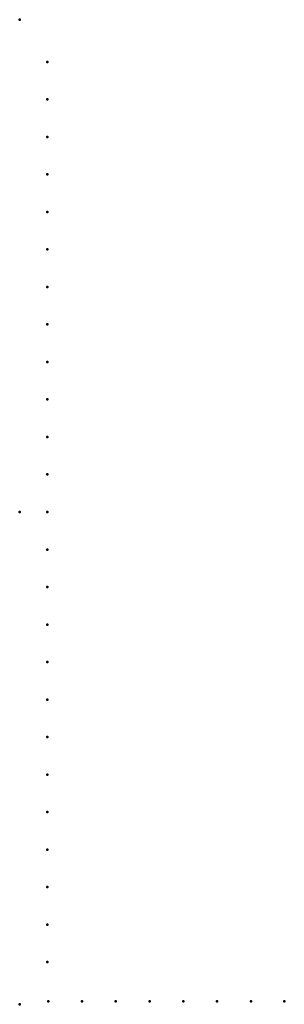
# Model space of a CAD drawing. Header units: millimetres. Extents: x 0 to 269, y -500 to 500.
import ezdxf

# ---------------------------------------------------------------- set-up
doc = ezdxf.new("R2010")
doc.units = ezdxf.units.MM
doc.layers.add('ConnectionPoints', color=7, linetype='Continuous', lineweight=50)

msp = doc.modelspace()

# ---------------------------------------------------------------- linework, layer by layer
at = {"layer": 'ConnectionPoints'}
for p in [(0, 500, 70), (28, 457.2, 70), (28, 419.1, 70), (28, 381, 70), (28, 342.9, 70), (28, 304.8, 70), (28, 266.7, 70), (28, 228.6, 70), (28, 190.5, 70), (28, 152.4, 70), (28, 114.3, 70), (28, 76.2, 70), (28, 38.1, 70), (0, 0), (0, 0, 70), (0, 0, 70), (0, 0, 70), (28, 0, 70), (28, -38.1, 70), (28, -76.2, 70), (28, -114.3, 70), (28, -152.4, 70), (28, -190.5, 70), (28, -228.6, 70), (28, -266.7, 70), (28, -304.8, 70), (28, -342.9, 70), (28, -381, 70), (28, -419.1, 70), (28, -457.2, 70), (0, -500, 70), (29, -497, 70), (63.33, -497, 70), (97.66, -497, 70), (131.99, -497, 70), (166.32, -497, 70), (200.65, -497, 70), (234.98, -497, 70), (269, -497, 70)]:
    msp.add_point(p, dxfattribs=at)
at = {"layer": 'ConnectionPoints', "extrusion": (0, 1.22465e-16, -1)}
for p in [(28, 457.2, 70), (28, 419.1, 70), (28, 381, 70), (28, 342.9, 70), (28, 304.8, 70), (28, 266.7, 70), (28, 228.6, 70), (28, 190.5, 70), (28, 152.4, 70), (28, 114.3, 70), (28, 76.2, 70), (28, 38.1, 70), (0, 0, 70), (0, 0, 70), (28, 0, 70), (28, -38.1, 70), (28, -76.2, 70), (28, -114.3, 70), (28, -152.4, 70), (28, -190.5, 70), (28, -228.6, 70), (28, -266.7, 70), (28, -304.8, 70), (28, -342.9, 70), (28, -381, 70), (28, -419.1, 70), (28, -457.2, 70), (29, -497, 70), (63.33, -497, 70), (97.66, -497, 70), (131.99, -497, 70), (166.32, -497, 70), (200.65, -497, 70), (234.98, -497, 70), (269, -497, 70)]:
    msp.add_point(p, dxfattribs=at)
at = {"layer": 'ConnectionPoints', "extrusion": (-1.49976e-32, -1.22465e-16, -1)}
msp.add_point((0, 0), dxfattribs=at)

doc.saveas('drawing.dxf')
